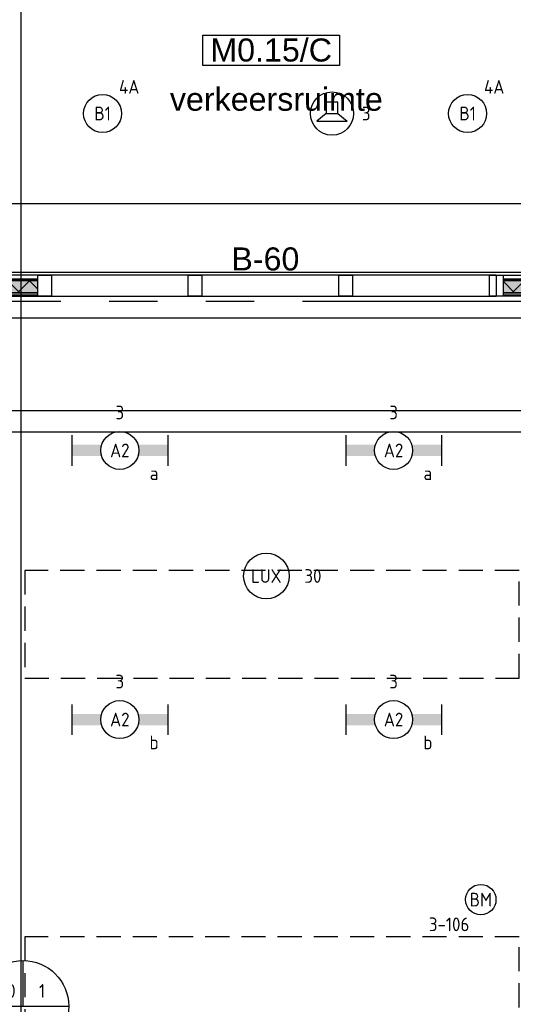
# Model space of a CAD drawing. Header units: millimetres. Extents: x -38031 to 110605, y -22066 to 88711.
# Tile 21 of 150: x 20600 to 23846, y 18563 to 25034. Entities that reach past the tile are written whole.
import ezdxf
from ezdxf.enums import TextEntityAlignment as Align

# ---------------------------------------------------------------- set-up
doc = ezdxf.new("R2010")
doc.units = ezdxf.units.MM
doc.header["$LTSCALE"] = 50
doc.set_wipeout_variables(frame=1)
for name, pattern in [('HIDDEN2', [4.7625, 3.175, -1.5875]), ('PHANTOM', [63.5, 31.75, -6.35, 6.35, -6.35, 6.35, -6.35]), ('STYLE_06', [1.04164, 0.625, -0.20828, 0.06943, -0.13893])]:
    doc.linetypes.add(name, pattern=pattern)
for name, color, linetype in [('AB$1A---_ATTRIB035', 8, 'Continuous'), ('AL$1A---_ALGEMEEN', 8, 'Continuous'), ('AM$1A---_ARCERING', 8, 'Continuous'), ('AT$1A---_TEKST100', 8, 'Continuous'), ('Bouwkundig', 8, 'Continuous'), ('EB6511--_ATTRIB', 2, 'Continuous'), ('EL6311--', 3, 'Continuous'), ('EL6311--_meetgegevens LUX-waarden', 3, 'Continuous'), ('EL6421--', 3, 'Continuous'), ('EL6511--', 3, 'Continuous'), ('EM6131--', 1, 'Continuous'), ('Kastenscheiding', 4, 'PHANTOM'), ('LICHT_TEXT018', 1, 'Continuous'), ('stramien', 1, 'Continuous'), ('versterkte strook', 7, 'Continuous')]:
    doc.layers.add(name, color=color, linetype=linetype)
doc.styles.add('Arial', font='ARIAL.TTF')
doc.styles.add('BURO-018', font='iso.shx', dxfattribs={"height": 90})
doc.styles.add('NORATT', font='isocp.shx')
doc.styles.get("Standard").update_dxf_attribs({"font": 'iso.shx'})
pattern_1 = [(135, (0, 0), (70.7107, 70.7107), []), (45, (299.34, -299.34), (70.7107, -70.7107), [])]

# ---------------------------------------------------------------- blocks, each defined once
blk = doc.blocks.new('1115B3A')
at = {"color": 0, "linetype": 'Continuous'}
blk.add_circle((0, 0), 2.5, dxfattribs=at)
at = {"color": 0, "linetype": 'Continuous', "style": 'BURO-018'}
for tag, p in [('E_GKAST', (0, 8)), ('E_GROEP', (0, 5)), ('E_SGROEP', (4.5, 5)), ('E_ARMCODE', (0, 0)), ('E_SLET', (4.5, -1))]:
    blk.add_attdef(tag, text='', height=1.8, dxfattribs=at).set_placement(p, align=Align.MIDDLE)
blk = doc.blocks.new('1115B6630')
at = {"color": 0}
for p, q in [((-6.3, 2), (-6.3, -2)), ((6.3, 2), (6.3, -2))]:
    blk.add_line(p, q, dxfattribs=at)
at = {"color": 0, "linetype": 'Continuous'}
blk.add_circle((0, 0), 2.5, dxfattribs=at)
at = {"color": 0}
for points in [[(-2.5, 0.75), (-6.3, 0.75), (-2.5, -0.75), (-6.3, -0.75)], [(2.5, 0.75), (6.3, 0.75), (2.5, -0.75), (6.3, -0.75)]]:
    blk.add_solid(points, dxfattribs=at)
at = {"color": 0, "linetype": 'Continuous', "style": 'BURO-018'}
for tag, p in [('E_GKAST', (0, 8)), ('E_GROEP', (0, 5)), ('E_SGROEP', (4.5, 5)), ('E_ARMCODE', (0, 0)), ('E_SLET', (4.5, -3))]:
    blk.add_attdef(tag, text='', height=1.8, dxfattribs=at).set_placement(p, align=Align.MIDDLE)
blk = doc.blocks.new('E00497')
at = {"color": 0}
for p, q in [((0, 0.75), (1, 2)), ((1, -2), (1, 2)), ((0, 0.75), (-1.5, 0.75)), ((0, -0.75), (0, 0.75)), ((-1.5, -0.75), (0, -0.75)), ((0, -0.75), (1, -2))]:
    blk.add_line(p, q, dxfattribs=at)
blk.add_line((-1.5, 0.75), (-1.5, -0.75))
blk.add_circle((0, 0), 2.84, dxfattribs=at)
at = {"color": 0, "linetype": 'Continuous', "style": 'BURO-018'}
blk.add_attdef('E_TEXT1', text='', height=1.8, dxfattribs=at).set_placement((0, 4.5), align=Align.MIDDLE)
at = {"color": 0, "linetype": 'Continuous', "style": 'BURO-018', "flags": 1}
blk.add_attdef('E_MATCODE', text='', height=1.8, dxfattribs=at).set_placement((0, 0), align=Align.MIDDLE)
blk = doc.blocks.new('32x_hout-mk 861-p')
at = {"layer": 'AM$1A---_ARCERING', "linetype": 'Continuous', "lineweight": 0}
blk.add_hatch(color=256, dxfattribs=at).paths.add_polyline_path([(-7846.5, 114), (-6947, 114), (-6947, 104), (-7846.5, 104)])
at = {"layer": 'AL$1A---_ALGEMEEN', "color": 0}
for points in [[(-7891.5, 139), (-6947, 139), (-6947, 0), (-7891.5, 0)], [(-7846.5, 114), (-6947, 114), (-6947, 104), (-7846.5, 104)]]:
    blk.add_lwpolyline(points, close=True, dxfattribs=at)
at = {"color": 0}
blk.add_wipeout([(-7846.5, 23), (-6947, 23), (-6947, 8), (-7846.5, 8)], dxfattribs=at).dxf.layer = 'AL$1A---_ALGEMEEN'
at = {"layer": 'AM$1A---_ARCERING', "linetype": 'Continuous', "lineweight": 0}
blk.add_hatch(color=256, dxfattribs=at).paths.add_polyline_path([(-7846.5, 104), (-6947, 104), (-6947, 23), (-7846.5, 23)])
at = {"layer": 'AM$1A---_ARCERING', "linetype": 'Continuous', "lineweight": 5}
h = blk.add_hatch(dxfattribs=at)
h.set_pattern_fill('ISOLATIE', color=256, style=0, pattern_type=2)
h.set_pattern_definition(pattern_1)
h.paths.add_polyline_path([(-7846.5, 104), (-6947, 104), (-6947, 23), (-7846.5, 23)])
at = {"layer": 'AL$1A---_ALGEMEEN', "color": 0}
for points in [[(-7846.5, 104), (-6947, 104), (-6947, 23), (-7846.5, 23)], [(-7846.5, 23), (-6947, 23), (-6947, 8), (-7846.5, 8)]]:
    blk.add_lwpolyline(points, close=True, dxfattribs=at)
at = {"color": 0}
blk.add_wipeout([(-7891.5, 139), (-7846.5, 139), (-7846.5, 0), (-7891.5, 0)], dxfattribs=at).dxf.layer = 'AL$1A---_ALGEMEEN'
at = {"layer": 'AL$1A---_ALGEMEEN', "color": 0}
blk.add_lwpolyline([(-7891.5, 139), (-7846.5, 139), (-7846.5, 0), (-7891.5, 0)], close=True, dxfattribs=at)
blk = doc.blocks.new('65-B60')
at = {"layer": 'AT$1A---_TEKST100', "insert": (-215.5, 80.6), "char_height": 151.525, "attachment_point": 1, "line_spacing_factor": 0.967741, "style": 'Arial'}
blk.add_mtext('{\\C256;\\lB-60}', dxfattribs=at)
blk = doc.blocks.new('32x_hout-mk 862-p')
at = {"layer": 'AM$1A---_ARCERING', "linetype": 'Continuous', "lineweight": 0}
blk.add_hatch(color=256, dxfattribs=at).paths.add_polyline_path([(-4098.5, 114), (-3060, 114), (-3060, 104), (-4098.5, 104)])
at = {"layer": 'AL$1A---_ALGEMEEN', "color": 0}
for points in [[(-4188.5, 139), (-4188.5, 0), (-45, 0), (-45, 139)], [(-4098.5, 114), (-3060, 114), (-3060, 104), (-4098.5, 104)]]:
    blk.add_lwpolyline(points, close=True, dxfattribs=at)
blk.add_blockref('65-B60', (-1571.2, 240.7), dxfattribs=at)
at = {"color": 0}
for points in [[(-2070, 139), (-1980, 139), (-1980, 0), (-2070, 0)], [(-1080, 139), (-990, 139), (-990, 0), (-1080, 0)], [(-90, 139), (-45, 139), (-45, 0), (-90, 0)], [(-4098.5, 23), (-3060, 23), (-3060, 8), (-4098.5, 8)]]:
    blk.add_wipeout(points, dxfattribs=at).dxf.layer = 'AL$1A---_ALGEMEEN'
at = {"layer": 'AM$1A---_ARCERING', "linetype": 'Continuous', "lineweight": 0}
blk.add_hatch(color=256, dxfattribs=at).paths.add_polyline_path([(-4098.5, 104), (-3060, 104), (-3060, 23), (-4098.5, 23)])
at = {"layer": 'AM$1A---_ARCERING', "linetype": 'Continuous', "lineweight": 5}
h = blk.add_hatch(dxfattribs=at)
h.set_pattern_fill('ISOLATIE', color=256, style=0, pattern_type=2)
h.set_pattern_definition(pattern_1)
h.paths.add_polyline_path([(-4098.5, 104), (-3060, 104), (-3060, 23), (-4098.5, 23)])
at = {"layer": 'AL$1A---_ALGEMEEN', "color": 0}
for points in [[(-2070, 139), (-1980, 139), (-1980, 0), (-2070, 0)], [(-1080, 139), (-990, 139), (-990, 0), (-1080, 0)], [(-90, 139), (-45, 139), (-45, 0), (-90, 0)], [(-4098.5, 104), (-3060, 104), (-3060, 23), (-4098.5, 23)], [(-4098.5, 23), (-3060, 23), (-3060, 8), (-4098.5, 8)]]:
    blk.add_lwpolyline(points, close=True, dxfattribs=at)
at = {"color": 0}
for points in [[(-4188.5, 139), (-4098.5, 139), (-4098.5, 0), (-4188.5, 0)], [(-3060, 139), (-2970, 139), (-2970, 0), (-3060, 0)]]:
    blk.add_wipeout(points, dxfattribs=at).dxf.layer = 'AL$1A---_ALGEMEEN'
at = {"layer": 'AL$1A---_ALGEMEEN', "color": 0}
for points in [[(-4188.5, 139), (-4098.5, 139), (-4098.5, 0), (-4188.5, 0)], [(-3060, 139), (-2970, 139), (-2970, 0), (-3060, 0)]]:
    blk.add_lwpolyline(points, close=True, dxfattribs=at)
blk = doc.blocks.new('ruimtenummer')
at = {"layer": 'AL$1A---_ALGEMEEN', "color": 0, "flags": 1}
for tag, p in [('peil', (-450, -397.1)), ('onderdeel', (-450, -669.8))]:
    blk.add_attdef(tag, p, '', height=151.5, dxfattribs=at)
at = {"color": 0}
blk.add_wipeout([(-450, 100), (450, 100), (450, -100), (-450, -100)], dxfattribs=at).dxf.layer = 'AL$1A---_ALGEMEEN'
at = {"layer": 'AL$1A---_ALGEMEEN', "color": 0}
blk.add_lwpolyline([(-450, 100), (450, 100), (450, -100), (-450, -100)], close=True, dxfattribs=at)
at = {"layer": 'AL$1A---_ALGEMEEN', "color": 0, "style": 'Arial'}
blk.add_attdef('ruimtenummer', text='', height=151.5, dxfattribs=at).set_placement((0, 78), align=Align.TOP_CENTER)
blk = doc.blocks.new('tekst 12 pts')
at = {"layer": 'AL$1A---_ALGEMEEN', "color": 0, "style": 'Arial'}
blk.add_attdef('naam_ruimte', text='', height=151.5, dxfattribs=at).set_placement((0, -41.1), align=Align.TOP_CENTER)
at = {"layer": 'AL$1A---_ALGEMEEN', "color": 0, "flags": 1}
for tag, p in [('oppervlakte', (-264.6, -1003)), ('stramiennummer', (-264.6, -1275.7))]:
    blk.add_attdef(tag, p, '', height=151.5, dxfattribs=at)
blk = doc.blocks.new('200254 W 210e 19-03-2008')
at = {"layer": 'AL$1A---_ALGEMEEN'}
blk.add_lwpolyline([(19354.03, 3076.89), (19468.24, 3076.89), (19468.24, 3088.89), (19582.45, 3088.89), (19582.45, 3100.89), (19582.45, 3465.23), (19427.55, 3465.23), (19427.55, 3388.87), (19442.23, 3388.87), (19442.23, 3325.25), (19427.55, 3325.25), (19409.25, 3325.25), (19302.45, 3326.35), (19302.45, 3298.45), (19354.03, 3298.45)], close=True, dxfattribs=at)
ref = blk.add_blockref('ruimtenummer', (19479.82, 3512.6), dxfattribs=dict(at, xscale=0.02, yscale=0.02, zscale=0.02))
ref.add_attrib('ruimtenummer', 'M0.15/C', dxfattribs={"layer": 'AB$1A---_ATTRIB035', "height": 3.03, "style": 'Arial'}).set_placement((19479.82, 3514.16), align=Align.TOP_CENTER)
ref = blk.add_blockref('tekst 12 pts', (19480.5, 3508.51), dxfattribs=dict(at, xscale=-0.02, yscale=0.02, zscale=0.02))
ref.add_attrib('naam_ruimte', 'verkeersruimte', dxfattribs={"layer": 'AB$1A---_ATTRIB035', "height": 3.0305, "style": 'Arial'}).set_placement((19480.5, 3507.69), align=Align.TOP_CENTER)
at = {"layer": 'AL$1A---_ALGEMEEN', "xscale": 0.02, "yscale": 0.02, "zscale": 0.02}
blk.add_blockref('32x_hout-mk 861-p', (19667.25, 3480.27), dxfattribs=at)
at = {"layer": 'stramien', "linetype": 'STYLE_06', "ltscale": 50}
blk.add_line((19004.75, 3477.45), (21069.14, 3477.45), dxfattribs=at)
at = {"layer": 'AL$1A---_ALGEMEEN', "xscale": 0.02, "yscale": 0.02, "zscale": 0.02}
blk.add_blockref('32x_hout-mk 862-p', (19510.32, 3480.27), dxfattribs=at)
at = {"layer": 'AL$1A---_ALGEMEEN'}
blk.add_lwpolyline([(19421.77, 3524.55), (19594.93, 3524.55), (19594.93, 3483.39), (19294.28, 3483.39), (19294.65, 3443.75), (19241.05, 3443.75), (19241.05, 3482.75), (19236.85, 3482.75), (19236.85, 3601.15), (19421.77, 3601.15)], close=True, dxfattribs=at)
at = {"layer": 'stramien', "linetype": 'STYLE_06', "ltscale": 50}
blk.add_line((19446.95, 2737.41), (19446.95, 3963.01), dxfattribs=at)
blk = doc.blocks.new('E00103')
at = {"color": 0, "linetype": 'Continuous'}
for p, q in [((0, 6), (0, 12)), ((-6, 6), (6, 6))]:
    blk.add_line(p, q, dxfattribs=at)
blk.add_circle((0, 6), 6, dxfattribs=at)
at = {"color": 0, "linetype": 'Continuous', "style": 'BURO-018'}
for tag, p in [('E_TEXT1', (-2.5, 8)), ('E_TEXT3', (2.5, 8)), ('E_TEXT6', (0, 4))]:
    blk.add_attdef(tag, text='', height=1.8, dxfattribs=at).set_placement(p, align=Align.MIDDLE)
blk = doc.blocks.new('E00123')
at = {"color": 0, "linetype": 'Continuous'}
blk.add_circle((0, 0), 2, dxfattribs=at)
at = {"color": 0, "linetype": 'Continuous', "style": 'BURO-018'}
for tag, p in [('E_TEXT1', (0, 4.5)), ('E_TEXT2', (0, 0))]:
    blk.add_attdef(tag, text='', height=1.8, dxfattribs=at).set_placement(p, align=Align.MIDDLE)
at = {"color": 0, "linetype": 'Continuous', "style": 'BURO-018', "flags": 1}
blk.add_attdef('E_MATCODE', (0, 0), '', height=1.8, dxfattribs=at)
blk = doc.blocks.new('080101-lux')
at = {"color": 0, "linetype": 'Continuous'}
blk.add_circle((0, 0), 3, dxfattribs=at)
at = {"color": 0, "linetype": 'Continuous', "style": 'BURO-018', "flags": 1}
for tag, p in [('E_ID', (0, 0)), ('E_NUMMER', (0, -5))]:
    blk.add_attdef(tag, p, '', height=1.8, dxfattribs=at)
at = {"color": 0, "linetype": 'Continuous', "style": 'BURO-018'}
blk.add_attdef('E_TEXT', text='', height=1.8, dxfattribs=at).set_placement((0, 0), align=Align.MIDDLE)
blk.add_attdef('E_KODE', text='', height=1.8, dxfattribs=at).set_placement((5, 0), align=Align.MIDDLE_LEFT)

msp = doc.modelspace()

# ---------------------------------------------------------------- block references
at = {"layer": 'Bouwkundig', "xscale": 50, "yscale": 50, "zscale": 50}
msp.add_blockref('200254 W 210e 19-03-2008', (-951737.5, -150797.3), dxfattribs=at)

# ---------------------------------------------------------------- next in the draw order: linework, layer by layer
at = {"layer": 'Kastenscheiding'}
msp.add_line((58971.1, 23182.9), (19517.8, 23182.9), dxfattribs=at)
at = {"layer": 'LICHT_TEXT018', "linetype": 'HIDDEN2'}
for points in [[(20633.4, 20707.1), (23883.4, 20707.1), (23883.4, 21414.4), (20633.4, 21414.4)], [(20633.4, 15922.8), (23883.4, 15922.8), (23883.4, 19005.9), (20633.4, 19005.9)]]:
    msp.add_lwpolyline(points, close=True, dxfattribs=at)
at = {"layer": 'versterkte strook'}
for p, q in [((8368.1, 23825), (81845.1, 23825)), ((8368.1, 22325), (81845.1, 22325))]:
    msp.add_line(p, q, dxfattribs=at)

# ---------------------------------------------------------------- next in the draw order: block references
at = {"layer": 'EL6311--'}
ref = msp.add_blockref('1115B3A', (21144.9, 24417.5), dxfattribs=dict(at, xscale=50, yscale=50, zscale=50))
ref.add_attrib('E_ARMCODE', 'B1', dxfattribs={"layer": '0', "color": 1, "linetype": 'Continuous', "height": 90, "style": 'BURO-018'}).set_placement((21144.9, 24417.5), align=Align.MIDDLE)
ref.add_attrib('E_GROEP', '4A', dxfattribs={"layer": '0', "color": 1, "linetype": 'Continuous', "height": 90, "style": 'BURO-018'}).set_placement((21319.9, 24592.5), align=Align.MIDDLE)
ref = msp.add_blockref('1115B3A', (23544.9, 24417.5), dxfattribs=dict(at, xscale=50, yscale=50, zscale=50))
ref.add_attrib('E_ARMCODE', 'B1', dxfattribs={"layer": '0', "color": 1, "linetype": 'Continuous', "height": 90, "style": 'BURO-018'}).set_placement((23544.9, 24417.5), align=Align.MIDDLE)
ref.add_attrib('E_GROEP', '4A', dxfattribs={"layer": '0', "color": 1, "linetype": 'Continuous', "height": 90, "style": 'BURO-018'}).set_placement((23719.9, 24592.5), align=Align.MIDDLE)
ref = msp.add_blockref('1115B6630', (21258.4, 22202.9), dxfattribs=dict(at, xscale=50, yscale=50, zscale=50))
ref.add_attrib('E_ARMCODE', 'A2', dxfattribs={"layer": '0', "color": 1, "linetype": 'Continuous', "height": 90, "style": 'BURO-018'}).set_placement((21258.4, 22202.9), align=Align.MIDDLE)
ref.add_attrib('E_SLET', 'a', dxfattribs={"layer": '0', "color": 1, "linetype": 'Continuous', "height": 90, "style": 'BURO-018'}).set_placement((21483.4, 22052.9), align=Align.MIDDLE)
ref.add_attrib('E_GROEP', '3', dxfattribs={"layer": '0', "color": 1, "linetype": 'Continuous', "height": 90, "style": 'BURO-018'}).set_placement((21258.4, 22452.9), align=Align.MIDDLE)
ref = msp.add_blockref('1115B6630', (23058.4, 22202.9), dxfattribs=dict(at, xscale=50, yscale=50, zscale=50))
ref.add_attrib('E_ARMCODE', 'A2', dxfattribs={"layer": '0', "color": 1, "linetype": 'Continuous', "height": 90, "style": 'BURO-018'}).set_placement((23058.4, 22202.9), align=Align.MIDDLE)
ref.add_attrib('E_SLET', 'a', dxfattribs={"layer": '0', "color": 1, "linetype": 'Continuous', "height": 90, "style": 'BURO-018'}).set_placement((23283.4, 22052.9), align=Align.MIDDLE)
ref.add_attrib('E_GROEP', '3', dxfattribs={"layer": '0', "color": 1, "linetype": 'Continuous', "height": 90, "style": 'BURO-018'}).set_placement((23058.4, 22452.9), align=Align.MIDDLE)
ref = msp.add_blockref('1115B6630', (21258.4, 20434), dxfattribs=dict(at, xscale=50, yscale=50, zscale=50))
ref.add_attrib('E_ARMCODE', 'A2', dxfattribs={"layer": '0', "color": 1, "linetype": 'Continuous', "height": 90, "style": 'BURO-018'}).set_placement((21258.4, 20434), align=Align.MIDDLE)
ref.add_attrib('E_SLET', 'b', dxfattribs={"layer": '0', "color": 1, "linetype": 'Continuous', "height": 90, "style": 'BURO-018'}).set_placement((21483.4, 20284), align=Align.MIDDLE)
ref.add_attrib('E_GROEP', '3', dxfattribs={"layer": '0', "color": 1, "linetype": 'Continuous', "height": 90, "style": 'BURO-018'}).set_placement((21258.4, 20684), align=Align.MIDDLE)
ref = msp.add_blockref('1115B6630', (23058.4, 20434), dxfattribs=dict(at, xscale=50, yscale=50, zscale=50))
ref.add_attrib('E_ARMCODE', 'A2', dxfattribs={"layer": '0', "color": 1, "linetype": 'Continuous', "height": 90, "style": 'BURO-018'}).set_placement((23058.4, 20434), align=Align.MIDDLE)
ref.add_attrib('E_SLET', 'b', dxfattribs={"layer": '0', "color": 1, "linetype": 'Continuous', "height": 90, "style": 'BURO-018'}).set_placement((23283.4, 20284), align=Align.MIDDLE)
ref.add_attrib('E_GROEP', '3', dxfattribs={"layer": '0', "color": 1, "linetype": 'Continuous', "height": 90, "style": 'BURO-018'}).set_placement((23058.4, 20684), align=Align.MIDDLE)
at = {"layer": 'EL6311--_meetgegevens LUX-waarden'}
ref = msp.add_blockref('080101-lux', (22221.9, 21377.6), dxfattribs=dict(at, xscale=50, yscale=50, zscale=50))
ref.add_attrib('E_TEXT', 'LUX', dxfattribs={"layer": '0', "color": 1, "linetype": 'Continuous', "height": 90, "style": 'BURO-018'}).set_placement((22221.9, 21377.6), align=Align.MIDDLE)
ref.add_attrib('E_KODE', '30', dxfattribs={"layer": '0', "color": 1, "linetype": 'Continuous', "height": 90, "style": 'BURO-018'}).set_placement((22471.9, 21377.6), align=Align.MIDDLE_LEFT)
at = {"layer": 'EL6421--', "linetype": 'HIDDEN2'}
ref = msp.add_blockref('E00497', (22653.5, 24417.5), dxfattribs=dict(at, xscale=50, yscale=50, zscale=50, rotation=270))
ref.add_attrib('E_TEXT1', '3', dxfattribs={"layer": '0', "color": 1, "linetype": 'Continuous', "height": 90, "style": 'BURO-018'}).set_placement((22878.5, 24417.5), align=Align.MIDDLE)
at = {"layer": 'EL6511--'}
ref = msp.add_blockref('E00123', (23631.7, 19250.6), dxfattribs=dict(at, xscale=50, yscale=50, zscale=50))
ref.add_attrib('E_TEXT2', 'BM', dxfattribs={"layer": 'EB6511--_ATTRIB', "color": 1, "linetype": 'Continuous', "height": 90, "style": 'NORATT'}).set_placement((23631.7, 19250.6), align=Align.MIDDLE)
ref.add_attrib('E_TEXT1', '3-106', dxfattribs={"layer": 'EB6511--_ATTRIB', "color": 1, "linetype": 'Continuous', "height": 90, "style": 'NORATT'}).set_placement((23423.4, 19088.3), align=Align.MIDDLE)
at = {"layer": 'EM6131--'}
ref = msp.add_blockref('E00103', (20622.2, 18250.5), dxfattribs=dict(at, xscale=50, yscale=50, zscale=50))
ref.add_attrib('E_TEXT1', '170', dxfattribs={"layer": '0', "color": 1, "linetype": 'Continuous', "height": 90, "style": 'BURO-018'}).set_placement((20497.2, 18650.5), align=Align.MIDDLE)
ref.add_attrib('E_TEXT3', '1', dxfattribs={"layer": '0', "color": 1, "linetype": 'Continuous', "height": 90, "style": 'BURO-018'}).set_placement((20747.2, 18650.5), align=Align.MIDDLE)
ref.add_attrib('E_TEXT6', 'op plinthoogte', dxfattribs={"layer": '0', "color": 1, "linetype": 'Continuous', "height": 70, "style": 'BURO-018'}).set_placement((20622.2, 18450.5), align=Align.MIDDLE)

doc.saveas('drawing.dxf')
